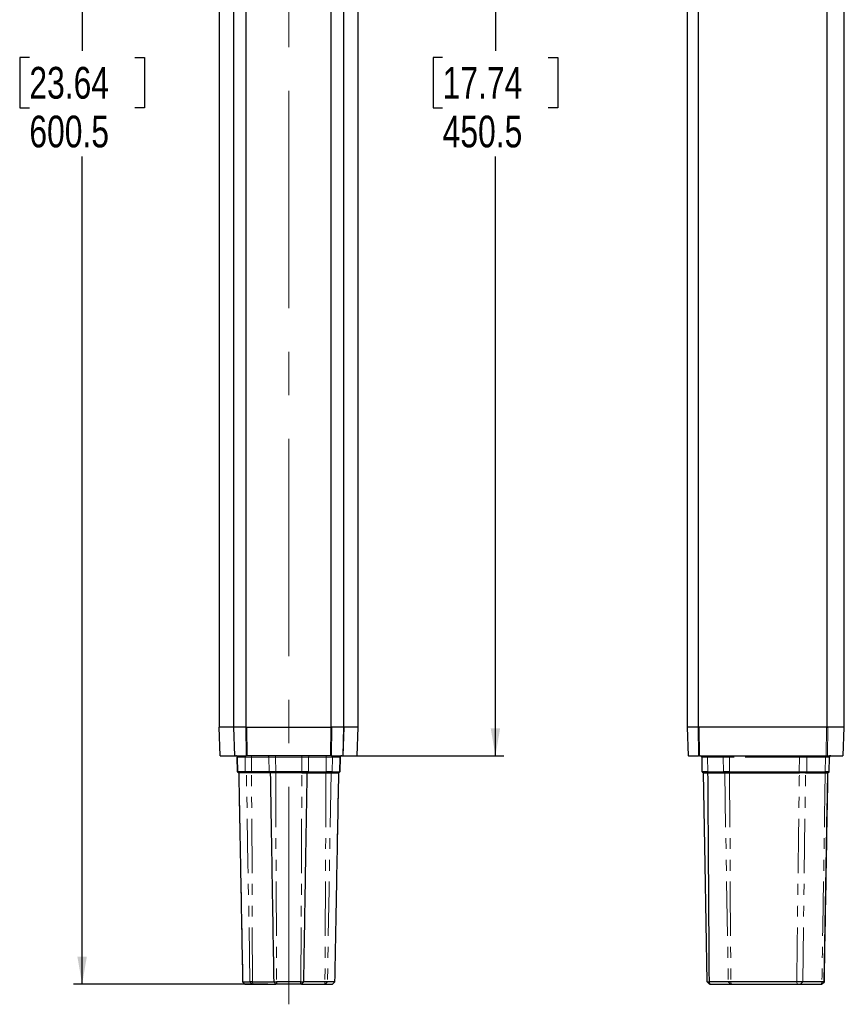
# Model space of a CAD drawing. Header units: millimetres. Extents: x 0 to 5046, y 0 to 3564.
# Tile 12 of 17: x 2995 to 3572, y 814 to 1504. Entities that reach past the tile are written whole.
import ezdxf

# ---------------------------------------------------------------- set-up
doc = ezdxf.new("R2010")
doc.units = ezdxf.units.MM
doc.header["$LTSCALE"] = 6
doc.linetypes.add('CENTERX2', pattern=[20.32, 12.7, -2.54, 2.54, -2.54])
doc.linetypes.add('PHANTOM', pattern=[12.7, 6.35, -1.27, 1.27, -1.27, 1.27, -1.27])
doc.layers.add('SLD-0', color=7, linetype='Continuous')
doc.styles.add('SLDTEXTSTYLE0', font='TXT', dxfattribs={"width": 0.75})
doc.dimstyles.new('SLDDIMSTYLE7', dxfattribs={"dimtxt": 22.225, "dimasz": 19.2, "dimexe": 0, "dimexo": 0.0625, "dimgap": 5.55625, "dimtad": 0, "dimtih": 1, "dimtoh": 1, "dimdec": 1, "dimlfac": 0.5, "dimrnd": 1e-09, "dimzin": 12, "dimdsep": 46, "dimtxsty": 'SLDTEXTSTYLE0', "dimsah": 1, "dimcen": 0.09, "dimadec": 0, "dimazin": 3, "dimtfac": 1, "dimtdec": 1, "dimtofl": 0, "dimtmove": 0, "dimatfit": 3, "dimfxl": 1, "dimfrac": 2, "dimtolj": 1, "dimtzin": 12, "dimarcsym": 0})

# ---------------------------------------------------------------- blocks, each defined once
blk = doc.blocks.new('_D_30')
at = {"layer": 'SLD-0', "color": 7, "transparency": 16777216}
for p, q in [((3164.37, 2029.25), (3032.71, 2029.25)), ((3038.71, 2029.25), (3038.71, 1482.02)), ((3001.77, 1477.51), (2995.01, 1477.51)), ((2995.01, 1477.51), (2995.01, 1442.2)), ((3075.65, 1477.51), (3082.41, 1477.51)), ((3082.41, 1477.51), (3082.41, 1442.2)), ((2995.01, 1442.2), (3001.77, 1442.2)), ((3082.41, 1442.2), (3075.65, 1442.2)), ((3038.71, 828.25), (3038.71, 1408.06)), ((3168.83, 828.25), (3032.71, 828.25))]:
    blk.add_line(p, q, dxfattribs=at)
for points in [[(3038.71, 2029.25), (3035.41, 2010.05), (3042.01, 2010.05)], [(3038.71, 828.25), (3042.01, 847.45), (3035.41, 847.45)]]:
    blk.add_solid(points, dxfattribs=at)
at = {"layer": 'SLD-0', "color": 7, "transparency": 16777216, "char_height": 22.225, "attachment_point": 1, "style": 'SLDTEXTSTYLE0'}
for s, insert in [('23.64', (3001.77, 1470.85)), ('600.5', (3001.77, 1436.71))]:
    blk.add_mtext(s, dxfattribs=dict(at, insert=insert))
blk = doc.blocks.new('_D_31')
at = {"layer": 'SLD-0', "color": 7, "transparency": 16777216}
for p, q in [((3227.56, 1889.25), (3334.07, 1889.25)), ((3328.07, 1889.25), (3328.07, 1482.02)), ((3291.13, 1477.51), (3284.37, 1477.51)), ((3284.37, 1477.51), (3284.37, 1442.2)), ((3365.01, 1477.51), (3371.77, 1477.51)), ((3371.77, 1477.51), (3371.77, 1442.2)), ((3284.37, 1442.2), (3291.13, 1442.2)), ((3371.77, 1442.2), (3365.01, 1442.2)), ((3328.07, 988.25), (3328.07, 1408.06)), ((3218.54, 988.25), (3334.07, 988.25))]:
    blk.add_line(p, q, dxfattribs=at)
for points in [[(3328.07, 1889.25), (3324.77, 1870.05), (3331.37, 1870.05)], [(3328.07, 988.25), (3331.37, 1007.45), (3324.77, 1007.45)]]:
    blk.add_solid(points, dxfattribs=at)
at = {"layer": 'SLD-0', "color": 7, "transparency": 16777216, "char_height": 22.225, "attachment_point": 1, "style": 'SLDTEXTSTYLE0'}
for s, insert in [('17.74', (3291.13, 1470.85)), ('450.5', (3291.13, 1436.71))]:
    blk.add_mtext(s, dxfattribs=dict(at, insert=insert))

msp = doc.modelspace()

# ---------------------------------------------------------------- linework, layer by layer
at = {"color": 7, "linetype": 'Continuous', "lineweight": 25}
for p, q in [((3134.898198, 1008.251603), (3134.898198, 1869.251603)), ((3144.877781, 1008.251603), (3144.877781, 1869.251603)), ((3153.655353, 1008.251603), (3153.655353, 1869.251603)), ((3213.112826, 1008.251603), (3213.112826, 1869.251603)), ((3221.890399, 1008.251603), (3221.890399, 1869.251603)), ((3231.869982, 1008.251603), (3231.869982, 1869.251603)), ((3462.487585, 1008.251603), (3462.487585, 1869.251603)), ((3470.34538, 1008.251603), (3470.34538, 1869.251603)), ((3560.316257, 1008.251603), (3560.316257, 1869.251603)), ((3572.121053, 1008.251603), (3572.121053, 1869.251603)), ((3135.461253, 988.251603), (3134.73268, 1008.251632)), ((3134.738774, 1008.251603), (3134.73268, 1008.251632)), ((3144.645287, 1008.251603), (3134.738774, 1008.251603)), ((3153.294296, 1008.251603), (3144.972, 1008.251603)), ((3153.960882, 1008.251603), (3212.807298, 1008.251603)), ((3221.796179, 1008.251603), (3213.473883, 1008.251603)), ((3232.029406, 1008.251603), (3222.122893, 1008.251603)), ((3231.305914, 988.223803), (3232.037103, 1008.295643)), ((3462.287555, 1008.251603), (3462.98597, 988.251603)), ((3469.992559, 1008.251603), (3462.542334, 1008.251603)), ((3559.939107, 1008.251603), (3470.626994, 1008.251603)), ((3571.988278, 1008.251603), (3560.715869, 1008.251603)), ((3571.622668, 988.251603), (3572.321083, 1008.251603)), ((3135.467346, 988.251603), (3145.310016, 988.251603)), ((3145.63673, 988.251603), (3153.561242, 988.251603)), ((3147.522781, 977.037514), (3147.327596, 987.269062)), ((3147.3331, 987.273685), (3147.525665, 977.034721)), ((3212.540353, 988.251603), (3154.227827, 988.251603)), ((3213.206938, 988.251603), (3221.13145, 988.251603)), ((3219.241143, 976.961801), (3219.434997, 987.269258)), ((3219.440583, 987.269061), (3219.245399, 977.037519)), ((3221.458164, 988.251603), (3231.300834, 988.251603)), ((3463.24075, 988.251603), (3470.334874, 988.251603)), ((3470.969308, 988.251603), (3559.705847, 988.251603)), ((3472.883207, 977.037518), (3472.704615, 987.269056)), ((3559.705847, 988.251603), (3559.816032, 988.251632)), ((3560.48261, 988.251603), (3571.289863, 988.251603)), ((3561.725432, 977.037494), (3561.904024, 987.269064)), ((3147.491507, 977.040664), (3148.315649, 976.246951)), ((3152.941835, 977.037515), (3147.522786, 977.037514)), ((3147.568858, 977.036229), (3147.522791, 977.037519)), ((3147.526181, 977.00727), (3147.527036, 976.961817)), ((3153.750584, 976.251607), (3148.332797, 976.251611)), ((3169.646487, 977.03749), (3157.240438, 977.03749)), ((3192.538493, 977.037518), (3174.229687, 977.037518)), ((3192.537307, 976.251603), (3174.230873, 976.251603)), ((3213.017596, 976.251606), (3218.435383, 976.251611)), ((3213.826345, 977.037515), (3219.245396, 977.037519)), ((3218.435383, 976.251611), (3219.245396, 977.037519)), ((3219.242536, 977.035841), (3219.246661, 977.03983)), ((3472.878322, 977.042229), (3473.701898, 976.246891)), ((3473.290109, 976.644561), (3473.701898, 976.246891)), ((3491.940391, 977.037515), (3540.795835, 977.037519)), ((3492.03129, 976.251606), (3540.875327, 976.251611)), ((3545.204869, 976.251573), (3558.948904, 976.251573)), ((3545.204881, 976.25158), (3545.99405, 977.037494)), ((3560.911613, 976.251623), (3561.725418, 977.037506)), ((3151.107384, 829.851357), (3151.143718, 829.848584)), ((3151.107385, 829.851359), (3156.22477, 829.85136)), ((3151.107385, 829.851359), (3152.725388, 828.251603)), ((3152.725388, 828.251603), (3157.842771, 828.251603)), ((3158.029773, 829.851359), (3172.848241, 829.851359)), ((3158.191959, 828.251603), (3174.444073, 828.251603)), ((3191.941673, 829.85136), (3174.826507, 829.851359)), ((3174.826507, 829.851359), (3174.826507, 828.251603)), ((3191.941672, 828.251604), (3174.826507, 828.251603)), ((3191.941672, 828.251604), (3191.941673, 829.85136)), ((3192.324294, 828.251603), (3208.576221, 828.251603)), ((3208.738407, 829.851359), (3193.91966, 829.851359)), ((3208.925409, 828.251603), (3214.042792, 828.251603)), ((3215.660794, 829.851359), (3210.54341, 829.85136)), ((3214.042792, 828.251603), (3215.660794, 829.851359)), ((3215.624466, 829.848584), (3215.660796, 829.851357)), ((3477.880397, 828.251604), (3476.252472, 829.85136)), ((3491.118345, 829.851359), (3477.864408, 829.851359)), ((3478.189123, 828.251603), (3492.738182, 828.251603)), ((3539.040712, 829.851359), (3492.904982, 829.85136)), ((3493.084452, 828.251603), (3539.220181, 828.251603)), ((3556.657886, 829.851359), (3543.246245, 829.851359)), ((3557.17476, 828.690394), (3556.728243, 828.251603)), ((3557.174794, 828.690359), (3558.35604, 829.850993))]:
    msp.add_line(p, q, dxfattribs=at)
at = {"color": 8, "linetype": 'PHANTOM', "lineweight": 18}
for p, q in [((3135.467346, 988.251603), (3134.738774, 1008.251603)), ((3144.645287, 1008.251603), (3145.310016, 988.251603)), ((3145.63673, 988.251603), (3144.972, 1008.251603)), ((3153.294296, 1008.251603), (3153.561242, 988.251603)), ((3154.227827, 988.251603), (3153.960882, 1008.251603)), ((3212.807298, 1008.251603), (3212.540353, 988.251603)), ((3213.206938, 988.251603), (3213.473883, 1008.251603)), ((3221.796179, 1008.251603), (3221.13145, 988.251603)), ((3221.458164, 988.251603), (3222.122893, 1008.251603)), ((3232.029406, 1008.251603), (3231.300834, 988.251603)), ((3463.24075, 988.251603), (3462.542334, 1008.251603)), ((3469.992559, 1008.251603), (3470.334874, 988.251603)), ((3470.969308, 988.251603), (3470.626994, 1008.251603)), ((3559.939107, 1008.251603), (3559.705847, 988.251603)), ((3560.48261, 988.251603), (3560.715869, 1008.251603)), ((3571.988278, 1008.251603), (3571.289863, 988.251603)), ((3152.769141, 987.26906), (3147.327604, 987.269066)), ((3147.364925, 987.270382), (3147.32761, 987.269062)), ((3152.941835, 977.037515), (3152.769141, 987.269062)), ((3157.240438, 977.037496), (3157.196654, 987.269055)), ((3169.47643, 987.269055), (3157.196655, 987.269055)), ((3169.646485, 977.037495), (3169.476426, 987.269055)), ((3174.186057, 988.251603), (3174.186057, 987.269056)), ((3192.582122, 987.269066), (3174.186057, 987.269056)), ((3174.229687, 977.037518), (3174.186057, 987.269056)), ((3192.538493, 977.037518), (3192.582122, 987.269056)), ((3192.582122, 987.269056), (3192.582122, 988.251603)), ((3197.121697, 977.037497), (3197.291753, 987.269055)), ((3209.571521, 987.269055), (3197.29175, 987.269055)), ((3209.527743, 977.037497), (3209.57152, 987.269055)), ((3213.826345, 977.037515), (3213.999039, 987.269061)), ((3219.440576, 987.269062), (3213.999039, 987.26906)), ((3219.403255, 987.270381), (3219.44057, 987.269061)), ((3487.62989, 987.269055), (3476.636859, 987.269055)), ((3476.699773, 977.037497), (3476.636859, 987.269055)), ((3487.805844, 977.037497), (3487.629888, 987.269055)), ((3540.93555, 987.269062), (3491.877341, 987.26906)), ((3491.940391, 977.037515), (3491.877341, 987.269061)), ((3540.935549, 987.269061), (3540.795835, 977.037519)), ((3545.994041, 977.037459), (3546.141168, 987.269055)), ((3559.123576, 987.269055), (3546.141168, 987.269055)), ((3559.123576, 987.269055), (3558.975278, 977.037511)), ((3153.750584, 976.251607), (3152.941835, 977.037515)), ((3157.31347, 976.251539), (3157.240443, 977.037482)), ((3158.029773, 829.851377), (3157.313469, 976.251564)), ((3174.230873, 976.251603), (3174.229687, 977.037518)), ((3192.537307, 976.251603), (3192.538493, 977.037518)), ((3209.454711, 976.251564), (3208.738407, 829.851377)), ((3209.45471, 976.251539), (3209.527744, 977.037484)), ((3213.017596, 976.251606), (3213.826345, 977.037515)), ((3488.616547, 976.251539), (3487.805831, 977.037484)), ((3488.616538, 976.251564), (3491.118345, 829.851377)), ((3492.03129, 976.251606), (3491.940391, 977.037515)), ((3540.875327, 976.251611), (3540.795835, 977.037519)), ((3543.246245, 829.85136), (3545.20487, 976.251627)), ((3558.948904, 976.251588), (3558.975278, 977.037504)), ((3157.842771, 828.251603), (3156.22477, 829.85136)), ((3158.191958, 828.251614), (3158.029773, 829.851361)), ((3172.848247, 829.851353), (3174.444109, 828.251567)), ((3193.919641, 829.85134), (3192.324294, 828.251603)), ((3208.576222, 828.251614), (3208.738407, 829.851361)), ((3210.54341, 829.85136), (3208.925409, 828.251603)), ((3477.864412, 829.85134), (3478.189123, 828.251603)), ((3492.738171, 828.251614), (3491.118344, 829.851361)), ((3492.904982, 829.85136), (3493.084452, 828.251603)), ((3539.220181, 828.251603), (3539.040712, 829.851359)), ((3543.246243, 829.85136), (3541.713882, 828.251603)), ((3556.412511, 828.251603), (3556.657886, 829.851359))]:
    msp.add_line(p, q, dxfattribs=at)
at = {"color": 8, "linetype": 'PHANTOM', "lineweight": 18, "flags": 128}
for points in [[(3148.332797, 976.251611), (3147.879191, 976.691717), (3147.522786, 977.037514)], [(3156.22477, 829.85136), (3154.833761, 912.157937), (3153.750584, 976.251607)], [(3174.230873, 976.251603), (3174.563218, 894.589908), (3174.826507, 829.851359)], [(3191.941673, 829.85136), (3192.276404, 912.157937), (3192.537307, 976.251603)], [(3213.017596, 976.251606), (3211.637512, 894.589907), (3210.54341, 829.85136)], [(3492.03129, 976.251606), (3492.518735, 894.589907), (3492.904982, 829.85136)]]:
    msp.add_lwpolyline(points, dxfattribs=at)
at = {"color": 7, "linetype": 'Continuous', "lineweight": 25, "flags": 128}
for points in [[(3476.252472, 829.85136), (3474.815805, 912.157937), (3473.697047, 976.251603)], [(3545.994055, 977.037499), (3546.692705, 977.037498), (3547.730438, 977.037497), (3549.079153, 977.037497), (3550.702329, 977.037498), (3552.556016, 977.0375), (3554.590019, 977.037502), (3556.749262, 977.037505), (3558.975278, 977.037509)], [(3541.713882, 828.251603), (3542.71267, 828.251603), (3544.009065, 828.251603), (3545.579686, 828.251603), (3547.39621, 828.251603), (3549.425878, 828.251603), (3551.632086, 828.251603), (3553.975048, 828.251603), (3556.412511, 828.251603)]]:
    msp.add_lwpolyline(points, dxfattribs=at)
at = {"color": 8, "linetype": 'PHANTOM', "lineweight": 18}
for centre, radius, start, end in [((3146.33086, 987.25477), 0.996839, 0.821530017, 89.827973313), ((3151.772401, 987.254766), 0.996842, 0.821719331, 89.828189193), ((3153.60146, 987.510645), 3.603303, 356.155619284, 11.866553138), ((3168.484732, 987.259894), 0.99174, 0.529290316, 89.54354269), ((3198.28345, 987.259891), 0.991742, 90.45660948, 179.470557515), ((3213.166699, 987.510646), 3.603282, 168.133400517, 183.844415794), ((3214.995778, 987.254767), 0.996841, 90.171766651, 179.178383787), ((3220.437322, 987.254766), 0.996841, 90.172098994, 179.178352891), ((3475.133965, 987.503591), 1.521084, 351.130213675, 29.456462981), ((3486.631259, 987.25284), 0.998763, 0.93028313, 89.93346195), ((3489.579405, 987.50872), 2.3104, 354.045963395, 18.756008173), ((3538.637584, 987.508718), 2.310428, 354.046089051, 18.755815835)]:
    msp.add_arc(centre, radius, start, end, dxfattribs=at)
at = {"color": 7, "linetype": 'Continuous', "lineweight": 25}
for centre, start, end in [((3471.704766, 987.251603), 1.000046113, 89.999974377), ((3562.903872, 987.251603), 90.000417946, 178.999495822)]:
    msp.add_arc(centre, 1, start, end, dxfattribs=at)
for points in [[(3144.645287, 1008.251603), (3144.6705, 1008.250374), (3144.720927, 1008.247915), (3144.888309, 1008.250374), (3144.972, 1008.251603)], [(3153.294296, 1008.251603), (3153.393652, 1008.250374), (3153.592363, 1008.247915), (3153.838042, 1008.250374), (3153.960882, 1008.251603)], [(3212.807298, 1008.251603), (3212.930138, 1008.250374), (3213.175817, 1008.247915), (3213.374528, 1008.250374), (3213.473883, 1008.251603)], [(3221.796179, 1008.251603), (3221.879871, 1008.250374), (3222.047253, 1008.247915), (3222.09768, 1008.250374), (3222.122893, 1008.251603)], [(3462.287555, 1008.251603), (3462.299297, 1008.250374), (3462.322783, 1008.247915), (3462.469151, 1008.250374), (3462.542334, 1008.251603)], [(3469.992559, 1008.251603), (3470.083241, 1008.250374), (3470.264605, 1008.247915), (3470.506197, 1008.250374), (3470.626994, 1008.251603)], [(3560.049301, 1008.251603), (3560.172137, 1008.250347), (3560.417809, 1008.247835), (3560.616516, 1008.250347), (3560.715869, 1008.251603)], [(3145.63673, 988.251603), (3145.553038, 988.250374), (3145.385656, 988.247915), (3145.335229, 988.250374), (3145.310016, 988.251603)], [(3154.227827, 988.251603), (3154.104988, 988.250374), (3153.859309, 988.247915), (3153.660597, 988.250374), (3153.561242, 988.251603)], [(3213.206938, 988.251603), (3213.107582, 988.250374), (3212.908871, 988.247915), (3212.663192, 988.250374), (3212.540353, 988.251603)], [(3221.458164, 988.251603), (3221.432951, 988.250374), (3221.382524, 988.247915), (3221.215141, 988.250374), (3221.13145, 988.251603)], [(3463.24075, 988.251603), (3463.167566, 988.250374), (3463.021198, 988.247915), (3462.997713, 988.250374), (3462.98597, 988.251603)], [(3470.969308, 988.251603), (3470.848512, 988.250374), (3470.606919, 988.247915), (3470.425556, 988.250374), (3470.334874, 988.251603)], [(3559.816032, 988.251632), (3559.93887, 988.250372), (3560.184545, 988.24785), (3560.383255, 988.250352), (3560.48261, 988.251603)], [(3197.121692, 977.037497), (3197.532438, 977.037497), (3198.353928, 977.037497), (3201.279278, 977.037497), (3205.085757, 977.037497), (3208.04708, 977.037497), (3209.527742, 977.037497)], [(3476.699774, 977.037497), (3478.143958, 977.037497), (3481.032324, 977.037497), (3484.537671, 977.037497), (3487.058754, 977.037497), (3487.556816, 977.037497), (3487.805848, 977.037497)]]:
    msp.add_open_spline(points, degree=3, dxfattribs=at)
for points, knots in [([(3559.939107, 1008.251603), (3559.959632, 1008.251603), (3559.996287, 1008.251603), (3560.033101, 1008.251603), (3560.049301, 1008.251603)], [0, 0, 0, 0, 0.55995485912, 1, 1, 1, 1]), ([(3146.998312, 987.965988), (3146.946298, 988.010956), (3146.843348, 988.099959), (3146.607384, 988.220193), (3146.414158, 988.239201), (3146.288547, 988.251558)], [0, 0, 0, 0, 0.2632676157, 0.5210688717, 1, 1, 1, 1]), ([(3146.998312, 987.965988), (3147.044346, 987.914913), (3147.135459, 987.813824), (3147.260546, 987.580394), (3147.283545, 987.387599), (3147.298496, 987.262268)], [0, 0, 0, 0, 0.26326666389, 0.52106782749, 1, 1, 1, 1]), ([(3219.469683, 987.262267), (3219.484634, 987.387598), (3219.507633, 987.580391), (3219.632719, 987.813821), (3219.72383, 987.91491), (3219.769864, 987.965984)], [0, 0, 0, 0, 0.4789321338, 0.7367332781, 1, 1, 1, 1]), ([(3220.479626, 988.251558), (3220.354015, 988.2392), (3220.160789, 988.220191), (3219.924827, 988.099956), (3219.821878, 988.010953), (3219.769864, 987.965984)], [0, 0, 0, 0, 0.4789314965, 0.7367326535, 1, 1, 1, 1]), ([(3562.844932, 988.251542), (3562.668151, 988.243898), (3562.324282, 988.229029), (3561.902717, 988.054356), (3561.697876, 987.969482)], [0, 0, 0, 0, 0.5140926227, 1, 1, 1, 1]), ([(3561.769835, 987.639227), (3561.898042, 987.758762), (3562.162604, 988.005429), (3562.410326, 988.122171), (3562.538001, 988.182339)], [0, 0, 0, 0, 0.4846038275, 1, 1, 1, 1]), ([(3561.852309, 987.263646), (3561.856042, 987.324602), (3561.863731, 987.450161), (3561.920452, 987.63538), (3562.010983, 987.815094), (3562.10069, 987.916), (3562.146014, 987.966982)], [0, 0, 0, 0, 0.2330486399, 0.4800423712, 0.7372941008, 1, 1, 1, 1]), ([(3148.330279, 976.250388), (3148.746079, 954.198363), (3149.666227, 905.398005), (3150.584617, 856.59647), (3151.088003, 829.847492)], [0, 0, 0, 0, 0.451882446, 1, 1, 1, 1]), ([(3157.240438, 977.037507), (3156.708594, 977.037193), (3155.64486, 977.036564), (3154.28832, 977.036191), (3153.289119, 977.036562), (3153.057499, 977.037197), (3152.941834, 977.037515)], [0, 0, 0, 0, 0.2490713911, 0.4981638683, 0.7493979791, 1, 1, 1, 1]), ([(3157.313475, 976.251616), (3156.873282, 976.251641), (3155.992811, 976.251691), (3154.866934, 976.251602), (3154.040288, 976.251684), (3153.847087, 976.251633), (3153.750585, 976.251608)], [0, 0, 0, 0, 0.2490537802, 0.4981570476, 0.7493340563, 1, 1, 1, 1]), ([(3170.440693, 976.251576), (3170.00327, 976.251575), (3169.128423, 976.251573), (3166.032428, 976.25157), (3162.008308, 976.251567), (3158.878415, 976.251565), (3157.313469, 976.251564)], [0, 0, 0, 0, 0.2499999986, 0.4999999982, 0.7499999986, 1, 1, 1, 1]), ([(3174.229687, 977.037519), (3173.692214, 977.037203), (3172.617618, 977.036571), (3171.197293, 977.03619), (3170.106738, 977.036556), (3169.799753, 977.037188), (3169.646492, 977.037504)], [0, 0, 0, 0, 0.2492006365, 0.4982390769, 0.7494980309, 1, 1, 1, 1]), ([(3170.440693, 976.251576), (3170.474394, 974.105648), (3170.541876, 969.808748), (3170.650126, 963.372924), (3170.75681, 956.909878), (3170.883553, 949.263303), (3171.031678, 940.307184), (3171.243156, 927.512513), (3171.498992, 912.00991), (3171.877011, 889.06212), (3172.327283, 861.665731), (3172.676952, 840.311816), (3172.84824, 829.851414)], [0, 0, 0, 0, 0.043974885, 0.088053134, 0.1318805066, 0.1764142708, 0.2447448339, 0.3154071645, 0.4385995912, 0.5624205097, 0.7856478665, 1, 1, 1, 1]), ([(3174.230873, 976.251605), (3173.784448, 976.251645), (3172.892111, 976.251724), (3171.712888, 976.251682), (3170.814196, 976.251815), (3170.565248, 976.251792), (3170.441041, 976.25178)], [0, 0, 0, 0, 0.2492959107, 0.4983063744, 0.7496920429, 1, 1, 1, 1]), ([(3192.537307, 976.251605), (3192.983732, 976.251645), (3193.87607, 976.251727), (3195.055295, 976.251687), (3195.953991, 976.251823), (3196.202941, 976.251801), (3196.327149, 976.25179)], [0, 0, 0, 0, 0.24929565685, 0.49830603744, 0.74969178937, 1, 1, 1, 1]), ([(3197.121689, 977.037505), (3196.968428, 977.03719), (3196.661443, 977.036557), (3195.570887, 977.036191), (3194.150562, 977.036571), (3193.075966, 977.037203), (3192.538493, 977.037519)], [0, 0, 0, 0, 0.250502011, 0.5017609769, 0.7507994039, 1, 1, 1, 1]), ([(3193.919661, 829.851405), (3194.027534, 836.438804), (3194.246396, 849.803859), (3194.580075, 870.136824), (3194.91949, 890.783347), (3195.246859, 910.657468), (3195.559979, 929.631569), (3195.791056, 943.606283), (3195.954653, 953.491743), (3196.049237, 959.19545), (3196.143281, 964.894548), (3196.238936, 970.570062), (3196.297994, 974.359289), (3196.327487, 976.251597)], [0, 0, 0, 0, 0.1349874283, 0.2738735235, 0.4166582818, 0.5580710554, 0.6811292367, 0.8054709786, 0.8444374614, 0.883699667, 0.9223498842, 0.961222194, 1, 1, 1, 1]), ([(3196.327429, 976.251496), (3196.764857, 976.2515), (3197.639714, 976.251508), (3200.735727, 976.251519), (3204.759862, 976.25153), (3207.889761, 976.251536), (3209.45471, 976.251539)], [0, 0, 0, 0, 0.2500003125, 0.5000004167, 0.7500003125, 1, 1, 1, 1]), ([(3209.454705, 976.251616), (3209.898798, 976.252742), (3210.366765, 976.253929), (3211.175283, 976.255473), (3211.923783, 976.248887), (3212.448819, 976.25474), (3212.674909, 976.254967), (3212.767474, 976.253706), (3212.92099, 976.250539), (3212.981884, 976.251212), (3213.017594, 976.251607)], [0, 0, 0, 0, 0.2500445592, 0.2634868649, 0.4989902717, 0.7486255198, 0.7532594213, 0.7863375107, 0.8746996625, 1, 1, 1, 1]), ([(3213.826345, 977.037514), (3213.710681, 977.037197), (3213.479061, 977.036562), (3212.479861, 977.036191), (3211.12332, 977.036565), (3210.059586, 977.037195), (3209.527742, 977.037509)], [0, 0, 0, 0, 0.2506019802, 0.5018360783, 0.7509285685, 1, 1, 1, 1]), ([(3215.680175, 829.847493), (3216.095197, 851.903269), (3217.013494, 900.704836), (3217.933623, 949.505246), (3218.437902, 976.250403)], [0, 0, 0, 0, 0.4519480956, 1, 1, 1, 1]), ([(3476.699775, 977.037505), (3476.178647, 977.03719), (3475.134817, 977.036557), (3473.890909, 977.036191), (3473.050066, 977.036571), (3472.938839, 977.037203), (3472.883207, 977.037519)], [0, 0, 0, 0, 0.250502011, 0.5017609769, 0.7507994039, 1, 1, 1, 1]), ([(3473.697049, 976.251605), (3473.744203, 976.251645), (3473.838458, 976.251727), (3474.539055, 976.251687), (3475.578826, 976.251823), (3476.447303, 976.251801), (3476.880608, 976.25179)], [0, 0, 0, 0, 0.24929565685, 0.49830603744, 0.74969178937, 1, 1, 1, 1]), ([(3477.864407, 829.851405), (3477.819348, 836.438804), (3477.727927, 849.803859), (3477.590646, 870.136824), (3477.452852, 890.783347), (3477.322058, 910.657468), (3477.198863, 929.631569), (3477.109629, 943.606283), (3477.046806, 953.491743), (3477.011468, 959.19545), (3476.973558, 964.894548), (3476.946393, 970.570062), (3476.90248, 974.359289), (3476.88055, 976.251597)], [0, 0, 0, 0, 0.1349874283, 0.2738735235, 0.4166582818, 0.5580710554, 0.6811292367, 0.8054709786, 0.8444374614, 0.883699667, 0.9223498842, 0.961222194, 1, 1, 1, 1]), ([(3476.880561, 976.251496), (3478.406236, 976.2515), (3481.457585, 976.251508), (3485.159421, 976.251519), (3487.823101, 976.25153), (3488.352065, 976.251536), (3488.616547, 976.251539)], [0, 0, 0, 0, 0.2500003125, 0.5000004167, 0.7500003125, 1, 1, 1, 1]), ([(3491.940391, 977.037514), (3491.409419, 977.037197), (3490.346135, 977.036562), (3489.027345, 977.036191), (3488.087418, 977.036565), (3487.899707, 977.037195), (3487.805856, 977.037509)], [0, 0, 0, 0, 0.2506019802, 0.5018360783, 0.7509285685, 1, 1, 1, 1]), ([(3488.616621, 976.251616), (3488.687821, 976.252742), (3488.762849, 976.253929), (3489.129937, 976.255473), (3489.637905, 976.248887), (3490.358479, 976.25474), (3490.816905, 976.254967), (3491.02117, 976.253706), (3491.434492, 976.250539), (3491.810679, 976.251212), (3492.03129, 976.251607)], [0, 0, 0, 0, 0.2500445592, 0.2634868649, 0.4989902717, 0.7486255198, 0.7532594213, 0.7863375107, 0.8746996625, 1, 1, 1, 1]), ([(3540.795836, 977.037523), (3541.374889, 977.036229), (3542.532985, 977.033643), (3544.144246, 977.032235), (3545.168323, 977.033385), (3545.747503, 977.035326), (3545.912753, 977.036677), (3545.994193, 977.037343)], [0, 0, 0, 0, 0.248977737, 0.4979510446, 0.748417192, 0.8760128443, 1, 1, 1, 1]), ([(3545.204737, 976.25174), (3545.04004, 976.25178), (3544.710821, 976.251861), (3543.656593, 976.25161), (3542.323671, 976.251787), (3541.358323, 976.251676), (3540.875328, 976.251621)], [0, 0, 0, 0, 0.2509047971, 0.5015406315, 0.7506044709, 1, 1, 1, 1]), ([(3558.267564, 829.845374), (3558.673858, 853.475714), (3559.512979, 902.279519), (3560.345538, 951.081926), (3560.774981, 976.25467)], [0, 0, 0, 0, 0.484190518, 1, 1, 1, 1]), ([(3558.356168, 829.85136), (3558.833188, 857.179744), (3559.685009, 905.980432), (3560.536796, 954.779892), (3560.911582, 976.251655)], [0, 0, 0, 0, 0.5599999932, 1, 1, 1, 1]), ([(3558.948903, 976.251653), (3559.208262, 976.253376), (3559.724503, 976.256805), (3560.173846, 976.252204), (3560.527636, 976.251445), (3560.697391, 976.256451), (3560.824353, 976.253857), (3560.892538, 976.250645), (3560.904346, 976.2513), (3560.91154, 976.251699)], [0, 0, 0, 0, 0.2510432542, 0.4996889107, 0.5139523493, 0.7485560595, 0.794285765, 0.8746647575, 1, 1, 1, 1]), ([(3561.725441, 977.037481), (3561.682542, 977.035902), (3561.596666, 977.032742), (3560.965605, 977.031336), (3560.054388, 977.032784), (3559.335112, 977.035942), (3558.975278, 977.037522)], [0, 0, 0, 0, 0.2509510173, 0.5023516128, 0.7510397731, 1, 1, 1, 1]), ([(3152.793604, 828.251603), (3152.778383, 828.251603), (3152.682552, 828.251603), (3152.705818, 828.251603), (3152.725388, 828.251603)], [0, 0, 0, 0, 0.15883877, 1, 1, 1, 1]), ([(3158.029776, 829.851398), (3157.803973, 829.850746), (3157.352396, 829.849441), (3156.786356, 829.848894), (3156.36795, 829.849422), (3156.272495, 829.850714), (3156.22477, 829.85136)], [0, 0, 0, 0, 0.2501397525, 0.5002489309, 0.7501335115, 1, 1, 1, 1]), ([(3157.842771, 828.251603), (3157.853715, 828.251603), (3157.875604, 828.251603), (3157.970386, 828.251603), (3158.068161, 828.251603), (3158.136564, 828.251603), (3158.167448, 828.251603), (3158.18115, 828.251603), (3158.187763, 828.251603), (3158.190675, 828.251603), (3158.191957, 828.251604)], [0, 0, 0, 0, 0.2794415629, 0.5589115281, 0.8054605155, 0.9143282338, 0.9622831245, 0.983399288, 0.9926944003, 1, 1, 1, 1]), ([(3172.848383, 829.851433), (3172.913995, 829.850637), (3173.049524, 829.848994), (3173.522804, 829.848253), (3174.139074, 829.848925), (3174.601664, 829.85055), (3174.826507, 829.85134)], [0, 0, 0, 0, 0.241100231, 0.4980122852, 0.7560083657, 1, 1, 1, 1]), ([(3174.826507, 828.251603), (3174.821254, 828.251603), (3174.793633, 828.251603), (3174.752001, 828.251603), (3174.694793, 828.251603), (3174.619398, 828.251603), (3174.537613, 828.251603), (3174.471167, 828.251603), (3174.453184, 828.251603), (3174.444144, 828.251603)], [0, 0, 0, 0, 0.0298712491, 0.1570861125, 0.2378661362, 0.3603849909, 0.6299998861, 0.8140065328, 1, 1, 1, 1]), ([(3192.324293, 828.251603), (3192.316561, 828.251603), (3192.301435, 828.251603), (3192.255777, 828.251603), (3192.193721, 828.251603), (3192.093389, 828.251603), (3192.002138, 828.251603), (3191.941672, 828.251603)], [0, 0, 0, 0, 0.1676124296, 0.3279233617, 0.4898161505, 0.6619293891, 1, 1, 1, 1]), ([(3191.941673, 829.85134), (3192.166395, 829.85055), (3192.628738, 829.848925), (3193.244778, 829.848252), (3193.718072, 829.848992), (3193.853814, 829.850633), (3193.919534, 829.851427)], [0, 0, 0, 0, 0.2439764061, 0.5019569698, 0.7588703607, 1, 1, 1, 1]), ([(3208.576223, 828.251604), (3208.577932, 828.251609), (3208.580983, 828.251618), (3208.586423, 828.251614), (3208.594413, 828.251616), (3208.60862, 828.251615), (3208.633764, 828.251616), (3208.677731, 828.251615), (3208.752168, 828.251616), (3208.835299, 828.251614), (3208.902464, 828.251619), (3208.917761, 828.251609), (3208.925409, 828.251603)], [0, 0, 0, 0, 0.0097210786, 0.0173568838, 0.0309882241, 0.0553192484, 0.0987435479, 0.1762457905, 0.3145410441, 0.5605321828, 0.780271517, 1, 1, 1, 1]), ([(3210.54341, 829.85136), (3210.495685, 829.850714), (3210.40023, 829.849422), (3209.981824, 829.848894), (3209.415784, 829.849441), (3208.964206, 829.850746), (3208.738404, 829.851398)], [0, 0, 0, 0, 0.2498664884, 0.49975106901, 0.74986024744, 1, 1, 1, 1]), ([(3214.042792, 828.251603), (3214.071677, 828.251603), (3214.101309, 828.251602), (3213.968282, 828.251602), (3213.964922, 828.251602)], [0, 0, 0, 0, 0.97474405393, 1, 1, 1, 1]), ([(3476.252472, 829.85134), (3476.274332, 829.85055), (3476.319307, 829.848925), (3476.680244, 829.848252), (3477.210882, 829.848992), (3477.651235, 829.850633), (3477.864434, 829.851427)], [0, 0, 0, 0, 0.2439764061, 0.5019569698, 0.7588703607, 1, 1, 1, 1]), ([(3478.189123, 828.251603), (3478.16039, 828.251603), (3478.104174, 828.251603), (3478.029048, 828.251603), (3477.967005, 828.251603), (3477.899503, 828.251603), (3477.888011, 828.251603), (3477.880397, 828.251603)], [0, 0, 0, 0, 0.1676124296, 0.3279233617, 0.4898161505, 0.6619293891, 1, 1, 1, 1]), ([(3492.904982, 829.85136), (3492.679908, 829.850714), (3492.229744, 829.849422), (3491.667959, 829.848894), (3491.2548, 829.849441), (3491.163855, 829.850746), (3491.11838, 829.851398)], [0, 0, 0, 0, 0.2498664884, 0.49975106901, 0.74986024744, 1, 1, 1, 1]), ([(3492.738161, 828.251604), (3492.738336, 828.251609), (3492.738649, 828.251618), (3492.739278, 828.251614), (3492.740325, 828.251616), (3492.742582, 828.251615), (3492.747827, 828.251616), (3492.760963, 828.251615), (3492.795601, 828.251616), (3492.865352, 828.251614), (3492.969346, 828.251619), (3493.046084, 828.251609), (3493.084452, 828.251603)], [0, 0, 0, 0, 0.0097210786, 0.0173568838, 0.0309882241, 0.0553192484, 0.0987435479, 0.1762457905, 0.3145410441, 0.5605321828, 0.780271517, 1, 1, 1, 1]), ([(3543.246242, 829.851361), (3543.054948, 829.849169), (3542.67231, 829.844784), (3541.635373, 829.842964), (3540.385346, 829.844777), (3539.489008, 829.849164), (3539.040712, 829.851357)], [0, 0, 0, 0, 0.2498715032, 0.499805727, 0.749832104, 1, 1, 1, 1]), ([(3539.220181, 828.251603), (3539.518242, 828.251603), (3540.114159, 828.251602), (3540.868403, 828.251603), (3541.422115, 828.251602), (3541.616634, 828.251603), (3541.713882, 828.251603)], [0, 0, 0, 0, 0.2799071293, 0.5596228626, 0.7798378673, 1, 1, 1, 1]), ([(3556.412511, 828.251603), (3556.460448, 828.251603), (3556.556277, 828.251603), (3556.657826, 828.251603), (3556.717698, 828.251603), (3556.724729, 828.251603), (3556.728243, 828.251603)], [0, 0, 0, 0, 0.2800881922, 0.5599251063, 0.7800007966, 1, 1, 1, 1]), ([(3558.35617, 829.851362), (3558.331693, 829.848824), (3558.282724, 829.843748), (3557.902757, 829.84161), (3557.349752, 829.843729), (3556.88855, 829.848817), (3556.657895, 829.851361)], [0, 0, 0, 0, 0.2496301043, 0.4994147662, 0.7496493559, 1, 1, 1, 1])]:
    msp.add_open_spline(points, degree=3, knots=knots, dxfattribs=at)
at = {"color": 8, "linetype": 'PHANTOM', "lineweight": 18}
for points, knots in [([(3152.769142, 987.26906), (3152.886362, 987.269482), (3153.120711, 987.270326), (3154.153634, 987.270675), (3155.54638, 987.270322), (3156.646551, 987.269479), (3157.196654, 987.269057)], [0, 0, 0, 0, 0.2502025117, 0.5002116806, 0.7500980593, 1, 1, 1, 1]), ([(3169.476424, 987.269054), (3169.631013, 987.269477), (3169.940072, 987.27032), (3171.063635, 987.270673), (3172.520231, 987.270322), (3173.63077, 987.269479), (3174.186057, 987.269057)], [0, 0, 0, 0, 0.2502026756, 0.5002118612, 0.7500982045, 1, 1, 1, 1]), ([(3192.582122, 987.269056), (3193.137409, 987.269478), (3194.247949, 987.270322), (3195.704545, 987.270673), (3196.828108, 987.270321), (3197.137167, 987.269477), (3197.291755, 987.269055)], [0, 0, 0, 0, 0.2499017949, 0.4997881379, 0.7497973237, 1, 1, 1, 1]), ([(3209.571522, 987.269055), (3210.121625, 987.269477), (3211.221797, 987.270321), (3212.614545, 987.270675), (3213.647469, 987.270326), (3213.881818, 987.269483), (3213.999038, 987.269061)], [0, 0, 0, 0, 0.24990193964, 0.49978831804, 0.74979748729, 1, 1, 1, 1]), ([(3472.704615, 987.269056), (3472.760754, 987.269478), (3472.873029, 987.270322), (3473.749531, 987.270673), (3475.026287, 987.270321), (3476.099863, 987.269477), (3476.636858, 987.269055)], [0, 0, 0, 0, 0.2499017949, 0.4997881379, 0.7497973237, 1, 1, 1, 1]), ([(3487.629886, 987.269055), (3487.724156, 987.269477), (3487.912689, 987.270321), (3488.887485, 987.270675), (3490.238638, 987.270326), (3491.330966, 987.269483), (3491.877341, 987.269061)], [0, 0, 0, 0, 0.24990193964, 0.49978831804, 0.74979748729, 1, 1, 1, 1]), ([(3546.141221, 987.269055), (3545.950334, 987.270707), (3545.568583, 987.274011), (3544.296476, 987.275418), (3542.692555, 987.274035), (3541.521228, 987.270719), (3540.935551, 987.269061)], [0, 0, 0, 0, 0.2499962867, 0.4999639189, 0.7499759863, 1, 1, 1, 1]), ([(3561.904006, 987.269065), (3561.862311, 987.271061), (3561.778931, 987.275052), (3561.136665, 987.276745), (3560.218171, 987.275016), (3559.488457, 987.271041), (3559.123577, 987.269054)], [0, 0, 0, 0, 0.2501128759, 0.5001641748, 0.7500661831, 1, 1, 1, 1]), ([(3151.107385, 829.851359), (3150.92566, 839.478194), (3150.57292, 858.164505), (3150.048819, 885.872608), (3149.567372, 911.285472), (3149.123184, 934.693966), (3148.722405, 955.785947), (3148.460447, 969.546297), (3148.332797, 976.251611)], [0, 0, 0, 0, 0.1972689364, 0.3829118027, 0.5677852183, 0.7180228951, 0.8625946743, 1, 1, 1, 1]), ([(3170.440761, 976.251486), (3170.416804, 976.275371), (3170.285477, 976.406301), (3170.111794, 976.579835), (3169.935016, 976.752572), (3169.8016, 976.883598), (3169.712485, 976.972001), (3169.646475, 977.037485)], [0, 0, 0, 0, 0.0912575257, 0.5002571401, 0.662593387, 0.7500716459, 1, 1, 1, 1]), ([(3196.327429, 976.251496), (3196.456478, 976.380603), (3196.718032, 976.642274), (3196.985969, 976.904594), (3197.121707, 977.037487)], [0, 0, 0, 0, 0.4933941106, 1, 1, 1, 1]), ([(3215.660794, 829.851359), (3215.842519, 839.478212), (3216.195259, 858.164544), (3216.719363, 885.872669), (3217.200808, 911.285538), (3217.644997, 934.694025), (3218.045776, 955.785984), (3218.307733, 969.546311), (3218.435383, 976.251611)], [0, 0, 0, 0, 0.1972692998, 0.3829122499, 0.5677856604, 0.7180233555, 0.8625949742, 1, 1, 1, 1]), ([(3476.880561, 976.251496), (3476.843199, 976.380603), (3476.767475, 976.642274), (3476.722537, 976.904594), (3476.699772, 977.037487)], [0, 0, 0, 0, 0.4933941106, 1, 1, 1, 1]), ([(3539.040712, 829.851359), (3539.154837, 839.478212), (3539.376361, 858.164544), (3539.714341, 885.872669), (3540.03116, 911.285538), (3540.329449, 934.694025), (3540.603153, 955.785984), (3540.786153, 969.546311), (3540.875327, 976.251611)], [0, 0, 0, 0, 0.1972692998, 0.3829122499, 0.5677856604, 0.7180233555, 0.8625949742, 1, 1, 1, 1]), ([(3558.948904, 976.25161), (3558.526456, 948.923833), (3557.772083, 900.124147), (3556.998335, 851.323633), (3556.657886, 829.851359)], [0, 0, 0, 0, 0.559999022, 1, 1, 1, 1])]:
    msp.add_open_spline(points, degree=3, knots=knots, dxfattribs=at)
for points in [[(3547.115458, 988.251603), (3546.98919, 988.23691), (3546.736655, 988.207525), (3546.416853, 987.981157), (3546.190723, 987.656967), (3546.157686, 987.398359), (3546.141168, 987.269055)], [(3559.123576, 987.269055), (3559.123692, 987.398361), (3559.123923, 987.656971), (3559.125509, 987.981163), (3559.127751, 988.20753), (3559.129522, 988.236912), (3559.130407, 988.251603)]]:
    msp.add_open_spline(points, degree=3, dxfattribs=at)
at = {"layer": 'SLD-0', "color": 7, "linetype": 'CENTERX2', "lineweight": 18, "ltscale": 2}
msp.add_line((3183.38409, 814.092308), (3183.38409, 2046.368436), dxfattribs=at)

# ---------------------------------------------------------------- dimensions: what is measured, and where the dimension line sits
at = {"layer": 'SLD-0', "color": 7}
for base, p1, p2, picture, middle in [((3038.713747, 828.251603), (3170.372114, 2029.251603), (3174.826507, 828.251603), '_D_30', (3038.713747, 1445.038628)), ((3328.07027, 988.251603), (3221.558136, 1889.251603), (3212.540353, 988.251603), '_D_31', (3328.07027, 1445.038628))]:
    dim = msp.add_linear_dim(base=base, p1=p1, p2=p2, angle=90, dimstyle='SLDDIMSTYLE7', dxfattribs=at)
    dim.commit()
    dim.dimension.update_dxf_attribs({"geometry": picture, "text_midpoint": middle, "dimtype": 160})

doc.saveas('drawing.dxf')
